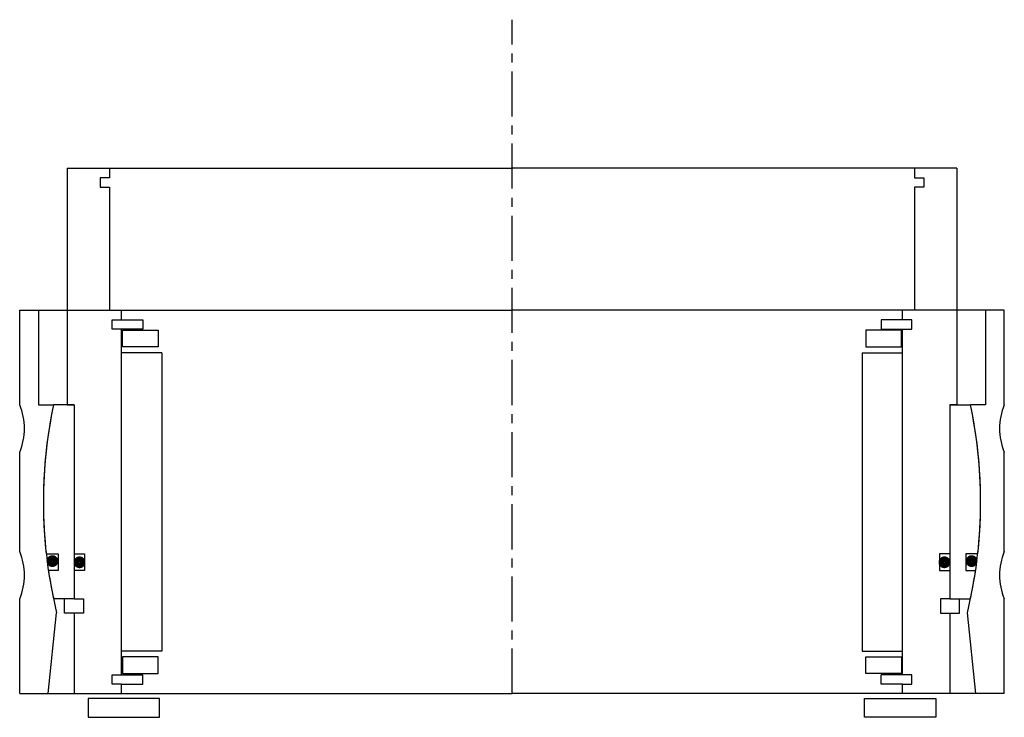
# Model space of a CAD drawing. Header units: millimetres. Extents: x -104 to 104, y -5 to 142.
import ezdxf

# ---------------------------------------------------------------- set-up
doc = ezdxf.new("R2010")
doc.units = ezdxf.units.MM
doc.header["$LTSCALE"] = 0.3
doc.header["$MEASUREMENT"] = 0
doc.linetypes.add('CENTER', pattern=[50.8, 31.75, -6.35, 6.35, -6.35])
doc.layers.get('0').update_dxf_attribs({"linetype": 'CONTINUOUS'})
doc.layers.add('Center', color=1, linetype='CENTER')

# ---------------------------------------------------------------- blocks, each defined once
blk = doc.blocks.new('house4S150')
for p, q in [((-104, 20.5), (-104, 40.5)), ((-104, 40.5), (-100, 40.5)), ((-100, 40.5), (0, 40.5)), ((-100, 40.5), (-100, 20.5)), ((100, 40.5), (0, 40.5)), ((100, 40.5), (100, 20.5)), ((104, 40.5), (100, 40.5)), ((104, 20.5), (104, 40.5)), ((-100, 20.5), (-96.85, 20.5)), ((100, 20.5), (96.85, 20.5)), ((-104, -10.5), (-104, 10.5)), ((104, -10.5), (104, 10.5)), ((-104, -40.5), (-104, -20.5)), ((104, -40.5), (104, -20.5)), ((-98, -40.5), (-96.19, -23.41)), ((98, -40.5), (96.19, -23.41)), ((-104, -40.5), (-98, -40.5)), ((-98, -40.5), (0, -40.5)), ((98, -40.5), (0, -40.5)), ((104, -40.5), (98, -40.5))]:
    blk.add_line(p, q)
for centre, radius, start, end in [((-116, 15.5), 13, 337.3801, 22.6199), ((0, 0), 99, 168.0493, 193.6783), ((0, 0), 99, 346.3217, 11.9507), ((116, 15.5), 13, 157.3801, 202.6199), ((-116, -15.5), 13, 337.3801, 22.6199), ((116, -15.5), 13, 157.3801, 202.6199)]:
    blk.add_arc(centre, radius, start, end)
blk = doc.blocks.new('innerhouse-4S148')
for p, q in [((-94, 70.5), (-85, 70.5)), ((-94, 70.5), (-94, 20.5)), ((-85, 70.5), (0, 70.5)), ((-85, 70.5), (-85, 68.5)), ((85, 70.5), (0, 70.5)), ((94, 70.5), (85, 70.5)), ((85, 70.5), (85, 68.5)), ((94, 70.5), (94, 20.5)), ((-85, 68.5), (-87, 68.5)), ((-87, 68.5), (-87, 66.5)), ((85, 68.5), (87, 68.5)), ((87, 68.5), (87, 66.5)), ((-87, 66.5), (-85, 66.5)), ((-85, 66.5), (-85, 40.5)), ((85, 66.5), (85, 40.5)), ((87, 66.5), (85, 66.5)), ((-85, 40.5), (-82.5, 40.5)), ((-82.5, 38.5), (-82.5, 40.5)), ((82.5, 38.5), (82.5, 40.5)), ((85, 40.5), (82.5, 40.5)), ((-84.5, 36.5), (-84.5, 38.5)), ((-84.5, 38.5), (-82.5, 38.5)), ((-82.5, 38.5), (-78, 38.5)), ((-78, 38.5), (-78, 36.5)), ((82.5, 38.5), (78, 38.5)), ((78, 38.5), (78, 36.5)), ((84.5, 38.5), (82.5, 38.5)), ((84.5, 36.5), (84.5, 38.5)), ((-78, 36.5), (-84.5, 36.5)), ((-82.5, -36.5), (-82.5, 36.5)), ((-82.25, 36.25), (-74.75, 36.25)), ((-82.25, 32.75), (-82.25, 36.25)), ((-74.75, 36.25), (-74.75, 32.75)), ((82.25, 36.25), (74.75, 36.25)), ((74.75, 36.25), (74.75, 32.75)), ((78, 36.5), (84.5, 36.5)), ((82.25, 32.75), (82.25, 36.25)), ((82.5, -36.5), (82.5, 36.5)), ((-74, 31.5), (-82.5, 31.5)), ((-74.75, 32.75), (-82.25, 32.75)), ((-74, 31.5), (-74, -31.5)), ((74, 31.5), (74, -31.5)), ((74, 31.5), (82.5, 31.5)), ((74.75, 32.75), (82.25, 32.75)), ((-92.5, 20.5), (-96.85, 20.5)), ((-94, 20.5), (-92.5, 20.5)), ((-92.5, 20.5), (-92.5, -20.5)), ((-92.5, 20.5), (-92.5, -11)), ((92.5, 20.5), (92.5, -20.5)), ((92.5, 20.5), (92.5, -11)), ((92.5, 20.5), (96.85, 20.5)), ((94, 20.5), (92.5, 20.5)), ((-98.39, -11), (-95.85, -11)), ((-95.85, -11), (-95.85, -14.5)), ((-92.5, -11), (-90.3, -11)), ((-90.3, -11), (-90.3, -14.5)), ((92.5, -11), (90.3, -11)), ((90.3, -11), (90.3, -14.5)), ((98.39, -11), (95.85, -11)), ((95.85, -11), (95.85, -14.5)), ((-95.85, -14.5), (-97.93, -14.5)), ((-92.5, -14.5), (-92.5, -20.5)), ((-90.3, -14.5), (-92.5, -14.5)), ((90.3, -14.5), (92.5, -14.5)), ((92.5, -14.5), (92.5, -20.5)), ((95.85, -14.5), (97.93, -14.5)), ((-92.5, -20.5), (-96.85, -20.5)), ((-94.5, -23.5), (-94.5, -20.5)), ((-92.5, -20.5), (-90.5, -20.5)), ((-90.5, -20.5), (-90.5, -23.5)), ((90.5, -20.5), (90.5, -23.5)), ((92.5, -20.5), (90.5, -20.5)), ((92.5, -20.5), (96.85, -20.5)), ((94.5, -23.5), (94.5, -20.5)), ((-92.5, -23.5), (-94.5, -23.5)), ((-92.5, -23.5), (-92.5, -40.5)), ((-90.5, -23.5), (-92.5, -23.5)), ((90.5, -23.5), (92.5, -23.5)), ((92.5, -23.5), (92.5, -40.5)), ((92.5, -23.5), (94.5, -23.5)), ((-74, -31.5), (-82.5, -31.5)), ((-74.75, -32.75), (-82.25, -32.75)), ((-82.25, -32.75), (-82.25, -36.25)), ((-74.75, -36.25), (-74.75, -32.75)), ((74, -31.5), (82.5, -31.5)), ((74.75, -32.75), (82.25, -32.75)), ((74.75, -36.25), (74.75, -32.75)), ((82.25, -32.75), (82.25, -36.25)), ((-84.5, -36.5), (-78, -36.5)), ((-84.5, -38.5), (-84.5, -36.5)), ((-82.25, -36.25), (-74.75, -36.25)), ((-78, -38.5), (-78, -36.5)), ((82.25, -36.25), (74.75, -36.25)), ((84.5, -36.5), (78, -36.5)), ((78, -38.5), (78, -36.5)), ((84.5, -38.5), (84.5, -36.5)), ((-82.5, -38.5), (-84.5, -38.5)), ((-82.5, -40.5), (-82.5, -38.5)), ((-82.5, -38.5), (-78, -38.5)), ((82.5, -38.5), (78, -38.5)), ((82.5, -40.5), (82.5, -38.5)), ((82.5, -38.5), (84.5, -38.5)), ((-92.5, -40.5), (-82.5, -40.5)), ((-74.5, -41.5), (-89.5, -41.5)), ((-89.5, -41.5), (-89.5, -45.5)), ((-82.5, -40.5), (0, -40.5)), ((-74.5, -45.5), (-74.5, -41.5)), ((82.5, -40.5), (0, -40.5)), ((74.5, -41.5), (89.5, -41.5)), ((74.5, -45.5), (74.5, -41.5)), ((92.5, -40.5), (82.5, -40.5)), ((89.5, -41.5), (89.5, -45.5)), ((-89.5, -45.5), (-74.5, -45.5)), ((89.5, -45.5), (74.5, -45.5))]:
    blk.add_line(p, q)
at = {"const_width": 1.2}
for points in [[(-96.44, -12.5, -1), (-97.74, -12.5, -1)], [(-90.7, -12.75, -1), (-92, -12.75, -1)], [(90.7, -12.75, 1), (92, -12.75, 1)], [(96.44, -12.5, 1), (97.74, -12.5, 1)]]:
    blk.add_lwpolyline(points, format="xyb", close=True, dxfattribs=at)
for start, end in [(168.0493, 186.3794), (353.6206, 11.9507), (188.4221, 191.9507), (348.0493, 351.5779)]:
    blk.add_arc((0, 0), 99, start, end)
at = {"layer": 'Center'}
blk.add_line((0, -40.5), (0, 101.87), dxfattribs=at)

msp = doc.modelspace()

# ---------------------------------------------------------------- block references
for name in ['innerhouse-4S148', 'house4S150']:
    msp.add_blockref(name, (0, 40.5))

doc.saveas('drawing.dxf')
